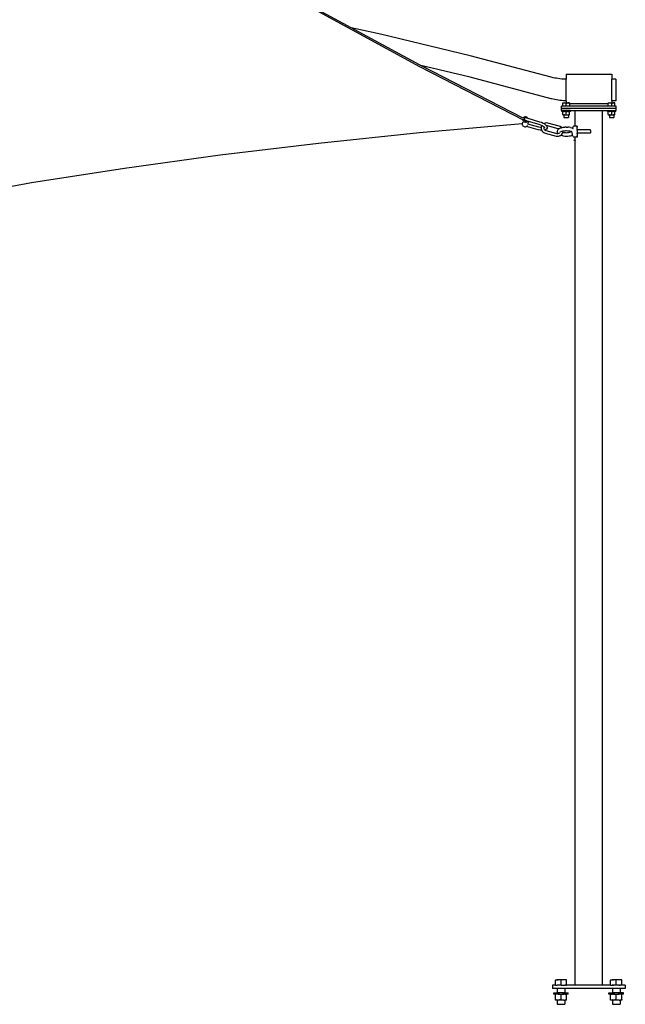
# Model space of a CAD drawing. Extents: x -136 to 122, y -103 to 87.
# Tile 3 of 8: x 55 to 122, y -102 to 6. Entities that reach past the tile are written whole.
import ezdxf

# ---------------------------------------------------------------- set-up
doc = ezdxf.new("R2010")
doc.units = 0
doc.header["$MEASUREMENT"] = 0
doc.layers.get('0').update_dxf_attribs({"linetype": 'CONTINUOUS'})

msp = doc.modelspace()

# ---------------------------------------------------------------- linework, layer by layer
for p, q in [((91.81, 4.82), (88.23, 6.76)), ((88.23, 6.59), (99.32, 0.58)), ((95.04, 4.12), (91.81, 4.82)), ((99.32, 0.75), (91.81, 4.82)), ((104.86, 1.75), (95.04, 4.12)), ((113.76, -0.61), (104.86, 1.75)), ((99.45, 0.68), (99.32, 0.75)), ((99.32, 0.58), (110.69, -5.27)), ((104.87, -0.62), (99.45, 0.68)), ((110.68, -5.09), (99.45, 0.68)), ((113.76, -2.98), (104.87, -0.62)), ((113.78, -0.62), (113.76, -0.61)), ((113.97, -0.66), (113.78, -0.62)), ((114.16, -0.7), (113.97, -0.66)), ((114.35, -0.73), (114.16, -0.7)), ((114.54, -0.76), (114.35, -0.73)), ((114.73, -0.79), (114.54, -0.76)), ((114.92, -0.81), (114.73, -0.79)), ((115.11, -0.82), (114.92, -0.81)), ((115.3, -0.83), (115.11, -0.82)), ((115.41, -0.84), (115.3, -0.83)), ((115.41, -0.28), (120.41, -0.28)), ((115.41, -0.28), (115.41, -0.84)), ((115.41, -3.21), (115.41, -0.84)), ((120.41, -0.28), (120.41, -0.83)), ((120.87, -0.83), (120.41, -0.83)), ((120.41, -3.21), (120.41, -0.83)), ((120.87, -0.83), (120.87, -0.85)), ((120.87, -0.85), (120.87, -0.87)), ((120.87, -0.87), (120.87, -0.9)), ((120.87, -0.9), (120.87, -0.94)), ((120.87, -0.94), (120.87, -1)), ((120.87, -1), (120.87, -1.06)), ((120.87, -1.06), (120.87, -1.14)), ((120.87, -1.14), (120.87, -1.22)), ((120.87, -1.22), (120.87, -1.32)), ((120.87, -1.32), (120.87, -1.4)), ((120.87, -1.4), (120.87, -1.52)), ((120.87, -1.52), (120.87, -1.61)), ((120.87, -1.61), (120.87, -1.74)), ((120.87, -1.74), (120.88, -1.84)), ((120.88, -1.84), (120.87, -1.97)), ((120.87, -1.97), (120.88, -2.07)), ((120.87, -2.02), (120.88, -2.39)), ((120.88, -2.07), (120.87, -2.2)), ((113.79, -2.99), (113.76, -2.98)), ((113.97, -3.03), (113.79, -2.99)), ((114.16, -3.07), (113.97, -3.03)), ((114.35, -3.11), (114.16, -3.07)), ((114.54, -3.13), (114.35, -3.11)), ((114.73, -3.16), (114.54, -3.13)), ((114.92, -3.18), (114.73, -3.16)), ((115.11, -3.19), (114.92, -3.18)), ((115.3, -3.21), (115.11, -3.19)), ((115.41, -3.21), (115.3, -3.21)), ((115.41, -3.21), (115.41, -3.43)), ((120.88, -3.21), (120.41, -3.21)), ((120.41, -3.21), (120.41, -3.43)), ((120.87, -2.2), (120.88, -2.3)), ((120.88, -2.3), (120.87, -2.43)), ((120.87, -2.43), (120.88, -2.52)), ((120.88, -2.52), (120.88, -2.64)), ((120.88, -2.64), (120.88, -2.72)), ((120.88, -2.72), (120.88, -2.82)), ((120.88, -2.82), (120.88, -2.89)), ((120.88, -2.89), (120.88, -2.98)), ((120.88, -2.98), (120.88, -3.03)), ((120.88, -3.03), (120.88, -3.1)), ((120.88, -3.1), (120.88, -3.14)), ((120.88, -3.14), (120.88, -3.17)), ((120.88, -3.17), (120.88, -3.19)), ((120.88, -3.21), (120.88, -3.19)), ((114.91, -4.03), (114.91, -3.78)), ((115.04, -3.78), (114.91, -3.78)), ((120.91, -4.03), (114.91, -4.03)), ((114.91, -4.28), (114.91, -4.03)), ((114.91, -4.28), (114.94, -4.28)), ((114.94, -4.37), (114.94, -4.28)), ((115.88, -4.28), (114.94, -4.28)), ((115.04, -3.43), (115.23, -3.43)), ((115.04, -3.47), (115.04, -3.43)), ((115.14, -3.44), (115.04, -3.47)), ((115.04, -3.78), (115.04, -3.47)), ((115.41, -3.78), (115.04, -3.78)), ((115.23, -3.43), (115.14, -3.44)), ((115.31, -3.44), (115.23, -3.43)), ((115.23, -3.43), (115.41, -3.43)), ((115.41, -3.47), (115.31, -3.44)), ((115.41, -3.43), (115.41, -3.47)), ((115.41, -3.43), (115.59, -3.43)), ((115.41, -3.47), (115.51, -3.44)), ((115.41, -3.78), (115.41, -3.47)), ((115.77, -3.78), (115.41, -3.78)), ((115.59, -3.43), (115.51, -3.44)), ((115.59, -3.43), (115.68, -3.44)), ((115.77, -3.43), (115.59, -3.43)), ((115.77, -3.47), (115.68, -3.44)), ((115.77, -3.47), (115.77, -3.43)), ((115.77, -3.48), (115.77, -3.47)), ((115.77, -3.48), (120.04, -3.48)), ((115.77, -3.48), (115.77, -3.78)), ((120.04, -3.78), (115.77, -3.78)), ((115.88, -4.37), (115.88, -4.28)), ((115.88, -4.28), (116.41, -4.28)), ((116.41, -5.99), (116.41, -4.28)), ((116.41, -4.28), (119.41, -4.28)), ((119.41, -100.28), (119.41, -4.28)), ((119.41, -4.28), (119.94, -4.28)), ((119.94, -4.37), (119.94, -4.28)), ((119.94, -4.28), (120.88, -4.28)), ((120.04, -3.43), (120.23, -3.43)), ((120.04, -3.47), (120.04, -3.43)), ((120.14, -3.44), (120.04, -3.47)), ((120.04, -3.48), (120.04, -3.47)), ((120.04, -3.78), (120.04, -3.48)), ((120.41, -3.78), (120.04, -3.78)), ((120.23, -3.43), (120.14, -3.44)), ((120.31, -3.44), (120.23, -3.43)), ((120.23, -3.43), (120.41, -3.43)), ((120.41, -3.47), (120.31, -3.44)), ((120.41, -3.47), (120.41, -3.43)), ((120.41, -3.43), (120.59, -3.43)), ((120.41, -3.47), (120.51, -3.44)), ((120.41, -3.78), (120.41, -3.47)), ((120.77, -3.78), (120.41, -3.78)), ((120.59, -3.43), (120.51, -3.44)), ((120.59, -3.43), (120.68, -3.44)), ((120.77, -3.43), (120.59, -3.43)), ((120.77, -3.47), (120.68, -3.44)), ((120.77, -3.47), (120.77, -3.43)), ((120.77, -3.78), (120.77, -3.47)), ((120.91, -3.78), (120.77, -3.78)), ((120.88, -4.37), (120.88, -4.28)), ((120.88, -4.28), (120.91, -4.28)), ((120.91, -4.03), (120.91, -3.78)), ((120.91, -4.28), (120.91, -4.03)), ((110.63, -5.25), (110.64, -5.31)), ((110.64, -5.31), (110.67, -5.38)), ((110.67, -5.38), (110.71, -5.44)), ((110.73, -5.04), (110.68, -5.09)), ((110.68, -5.09), (110.68, -5.09)), ((110.69, -5.21), (110.69, -5.27)), ((110.8, -4.99), (110.73, -5.04)), ((110.81, -5.18), (110.79, -5.2)), ((110.79, -5.2), (110.79, -5.24)), ((110.79, -5.24), (110.79, -5.28)), ((110.79, -5.28), (110.8, -5.29)), ((110.87, -4.97), (110.8, -4.99)), ((110.8, -5.29), (110.81, -5.18)), ((110.8, -5.29), (110.81, -5.31)), ((110.82, -5.11), (110.81, -5.14)), ((110.81, -5.14), (110.82, -5.18)), ((110.81, -5.18), (110.81, -5.14)), ((110.81, -5.31), (110.83, -5.34)), ((110.83, -5.07), (110.82, -5.11)), ((110.82, -5.18), (110.83, -5.23)), ((110.86, -5.05), (110.83, -5.07)), ((110.83, -5.23), (110.85, -5.27)), ((110.83, -5.34), (110.86, -5.37)), ((110.85, -5.27), (110.88, -5.3)), ((110.89, -5.04), (110.86, -5.05)), ((110.86, -5.37), (110.9, -5.38)), ((110.95, -4.96), (110.87, -4.97)), ((110.88, -5.3), (110.91, -5.33)), ((110.92, -5.04), (110.89, -5.04)), ((110.9, -5.38), (110.94, -5.39)), ((110.91, -5.33), (110.95, -5.35)), ((110.92, -5.04), (111.22, -5.12)), ((110.94, -5.39), (110.98, -5.39)), ((111.03, -4.98), (110.95, -4.96)), ((110.95, -5.35), (111.02, -5.37)), ((110.98, -5.39), (111.01, -5.38)), ((111.01, -5.38), (111.02, -5.37)), ((111.02, -5.37), (111.19, -5.42)), ((111.11, -5.01), (111.03, -4.98)), ((111.17, -5.06), (111.11, -5.01)), ((111.22, -5.12), (111.17, -5.06)), ((111.22, -5.12), (111.22, -5.12)), ((111.22, -5.12), (112.5, -5.49)), ((115.04, -4.37), (114.94, -4.37)), ((115.16, -4.37), (115.04, -4.37)), ((115.04, -4.4), (115.04, -4.37)), ((115.14, -4.38), (115.04, -4.4)), ((115.04, -4.71), (115.04, -4.4)), ((115.04, -4.71), (115.14, -4.74)), ((115.04, -4.71), (115.04, -4.75)), ((115.04, -4.75), (115.16, -4.75)), ((115.16, -4.38), (115.14, -4.38)), ((115.14, -4.74), (115.16, -4.74)), ((115.16, -4.37), (115.16, -4.38)), ((115.16, -4.37), (115.22, -4.37)), ((115.19, -4.37), (115.16, -4.38)), ((115.16, -4.75), (115.16, -4.74)), ((115.23, -4.75), (115.16, -4.74)), ((115.16, -4.75), (115.16, -5.03)), ((115.16, -4.75), (115.23, -4.75)), ((115.16, -5.03), (115.66, -5.03)), ((115.22, -4.37), (115.19, -4.37)), ((115.23, -4.37), (115.22, -4.37)), ((115.31, -4.38), (115.23, -4.37)), ((115.59, -4.37), (115.23, -4.37)), ((115.23, -4.75), (115.31, -4.74)), ((115.23, -4.75), (115.23, -4.75)), ((115.23, -4.75), (115.59, -4.75)), ((115.41, -4.4), (115.31, -4.38)), ((115.31, -4.74), (115.41, -4.71)), ((115.41, -4.4), (115.51, -4.38)), ((115.41, -4.71), (115.41, -4.4)), ((115.41, -4.71), (115.51, -4.74)), ((115.59, -4.37), (115.51, -4.38)), ((115.51, -4.74), (115.59, -4.75)), ((115.6, -4.37), (115.59, -4.37)), ((115.59, -4.75), (115.66, -4.74)), ((115.59, -4.75), (115.59, -4.75)), ((115.59, -4.75), (115.66, -4.75)), ((115.6, -4.37), (115.66, -4.38)), ((115.6, -4.37), (115.66, -4.37)), ((115.66, -4.37), (115.66, -4.38)), ((115.66, -4.37), (115.77, -4.37)), ((115.66, -4.38), (115.68, -4.38)), ((115.66, -4.75), (115.66, -4.74)), ((115.66, -4.74), (115.68, -4.74)), ((115.66, -4.75), (115.66, -5.03)), ((115.77, -4.75), (115.66, -4.75)), ((115.77, -4.4), (115.68, -4.38)), ((115.68, -4.74), (115.77, -4.71)), ((115.88, -4.37), (115.77, -4.37)), ((115.77, -4.37), (115.77, -4.4)), ((115.77, -4.71), (115.77, -4.4)), ((115.77, -4.75), (115.77, -4.71)), ((120.04, -4.37), (119.94, -4.37)), ((120.16, -4.37), (120.04, -4.37)), ((120.04, -4.4), (120.04, -4.37)), ((120.14, -4.38), (120.04, -4.4)), ((120.04, -4.71), (120.04, -4.4)), ((120.04, -4.71), (120.14, -4.74)), ((120.04, -4.71), (120.04, -4.75)), ((120.04, -4.75), (120.16, -4.75)), ((120.16, -4.38), (120.14, -4.38)), ((120.14, -4.74), (120.16, -4.74)), ((120.16, -4.37), (120.16, -4.38)), ((120.16, -4.37), (120.22, -4.37)), ((120.19, -4.37), (120.16, -4.38)), ((120.16, -4.75), (120.16, -4.74)), ((120.23, -4.75), (120.16, -4.74)), ((120.16, -4.75), (120.16, -5.03)), ((120.23, -4.75), (120.16, -4.75)), ((120.16, -5.03), (120.66, -5.03)), ((120.22, -4.37), (120.19, -4.37)), ((120.23, -4.37), (120.22, -4.37)), ((120.31, -4.38), (120.23, -4.37)), ((120.59, -4.37), (120.23, -4.37)), ((120.23, -4.75), (120.31, -4.74)), ((120.23, -4.75), (120.23, -4.75)), ((120.23, -4.75), (120.59, -4.75)), ((120.41, -4.4), (120.31, -4.38)), ((120.31, -4.74), (120.41, -4.71)), ((120.41, -4.4), (120.51, -4.38)), ((120.41, -4.71), (120.41, -4.4)), ((120.41, -4.71), (120.51, -4.74)), ((120.59, -4.37), (120.51, -4.38)), ((120.51, -4.74), (120.59, -4.75)), ((120.6, -4.37), (120.59, -4.37)), ((120.66, -4.74), (120.59, -4.75)), ((120.59, -4.75), (120.59, -4.75)), ((120.59, -4.75), (120.66, -4.75)), ((120.6, -4.37), (120.66, -4.38)), ((120.6, -4.37), (120.66, -4.37)), ((120.66, -4.38), (120.66, -4.37)), ((120.66, -4.37), (120.77, -4.37)), ((120.66, -4.38), (120.68, -4.38)), ((120.66, -4.75), (120.66, -4.74)), ((120.66, -4.74), (120.68, -4.74)), ((120.66, -4.75), (120.66, -5.03)), ((120.77, -4.75), (120.66, -4.75)), ((120.77, -4.4), (120.68, -4.38)), ((120.68, -4.74), (120.77, -4.71)), ((120.88, -4.37), (120.77, -4.37)), ((120.77, -4.37), (120.77, -4.4)), ((120.77, -4.71), (120.77, -4.4)), ((120.77, -4.75), (120.77, -4.71)), ((110.57, -5.74), (99.31, -6.72)), ((110.6, -5.54), (110.57, -5.74)), ((110.57, -5.74), (110.58, -5.82)), ((110.57, -5.74), (110.57, -5.74)), ((110.58, -5.82), (110.61, -5.89)), ((110.61, -5.89), (110.65, -5.95)), ((110.65, -5.95), (110.72, -6)), ((110.71, -5.44), (110.78, -5.49)), ((110.72, -6), (110.79, -6.03)), ((110.78, -5.49), (110.85, -5.52)), ((110.79, -6.03), (110.87, -6.04)), ((110.85, -5.52), (110.93, -5.54)), ((110.87, -6.04), (110.95, -6.04)), ((110.93, -5.54), (111.01, -5.53)), ((110.95, -6.04), (111.03, -6.01)), ((111.01, -5.53), (111.09, -5.51)), ((111.03, -6.01), (111.04, -6.01)), ((111.04, -6.01), (111.09, -5.97)), ((112.35, -6.38), (111.04, -6.01)), ((111.09, -5.51), (111.15, -5.46)), ((111.09, -5.97), (111.14, -5.92)), ((111.14, -5.92), (111.15, -5.91)), ((111.15, -5.46), (111.19, -5.42)), ((111.19, -5.42), (111.23, -5.43)), ((111.2, -5.75), (111.19, -5.78)), ((111.23, -5.43), (111.2, -5.75)), ((112.42, -6.09), (111.2, -5.75)), ((111.23, -5.43), (112.41, -5.77)), ((112.35, -6.38), (112.35, -6.38)), ((112.56, -6.43), (112.35, -6.38)), ((112.41, -5.77), (112.6, -5.83)), ((112.6, -6.14), (112.42, -6.09)), ((112.5, -5.49), (112.7, -5.56)), ((112.73, -6.45), (112.56, -6.43)), ((112.6, -5.83), (112.75, -5.9)), ((112.67, -6.14), (112.6, -6.14)), ((112.67, -6.14), (112.66, -6.19)), ((112.66, -6.19), (112.68, -6.34)), ((112.68, -6.05), (112.67, -6.14)), ((112.67, -6.14), (112.67, -6.14)), ((112.74, -5.91), (112.68, -6.05)), ((112.68, -6.35), (112.68, -6.34)), ((112.68, -6.35), (112.73, -6.45)), ((112.7, -5.56), (112.71, -5.56)), ((112.71, -5.56), (112.9, -5.65)), ((112.73, -6.45), (112.73, -6.45)), ((112.73, -6.45), (112.74, -6.48)), ((112.74, -5.91), (112.75, -5.9)), ((112.74, -6.48), (112.84, -6.6)), ((112.75, -5.9), (112.76, -5.91)), ((112.76, -5.91), (112.89, -5.99)), ((112.89, -5.99), (112.98, -6.07)), ((112.9, -5.65), (112.98, -5.7)), ((112.97, -6.14), (112.95, -6.15)), ((112.97, -6.14), (112.96, -6.2)), ((112.96, -6.2), (112.97, -6.25)), ((112.99, -6.08), (112.97, -6.12)), ((112.97, -6.12), (112.97, -6.14)), ((113, -6.13), (112.97, -6.14)), ((112.97, -6.25), (112.97, -6.26)), ((112.97, -6.26), (112.97, -6.27)), ((112.97, -6.26), (113, -6.32)), ((113.11, -5.65), (112.98, -5.7)), ((112.98, -5.7), (113.07, -5.75)), ((112.98, -6.07), (113, -6.08)), ((112.98, -6.07), (112.99, -6.08)), ((112.98, -6.15), (113, -6.13)), ((112.99, -6.08), (113.02, -6.12)), ((113.02, -6.12), (113, -6.13)), ((113, -6.13), (113.02, -6.13)), ((113, -6.32), (113.05, -6.38)), ((113.02, -6.12), (113.03, -6.14)), ((113.02, -6.12), (113.02, -6.13)), ((113.02, -6.12), (113.02, -6.12)), ((113.02, -6.13), (113.02, -6.13)), ((113.02, -6.13), (113.03, -6.18)), ((113.02, -6.13), (113.02, -6.13)), ((113.05, -6.38), (113.09, -6.42)), ((113.07, -5.75), (113.19, -5.86)), ((113.12, -6.41), (113.09, -6.42)), ((113.09, -6.42), (113.09, -6.42)), ((113.09, -6.42), (113.11, -6.43)), ((113.26, -5.63), (113.11, -5.65)), ((113.11, -6.43), (113.19, -6.46)), ((113.14, -6.39), (113.12, -6.41)), ((113.24, -6.33), (113.14, -6.39)), ((113.19, -5.86), (113.21, -5.88)), ((113.19, -6.46), (114.39, -6.78)), ((113.21, -5.88), (113.25, -5.93)), ((113.26, -6.31), (113.24, -6.33)), ((113.25, -5.93), (113.29, -5.99)), ((113.26, -5.93), (113.25, -5.93)), ((113.26, -5.63), (113.27, -5.63)), ((113.26, -5.93), (113.26, -5.93)), ((113.35, -5.94), (113.26, -5.93)), ((113.31, -6.22), (113.26, -6.31)), ((113.4, -5.65), (113.27, -5.63)), ((113.29, -5.99), (113.3, -6.02)), ((113.3, -6.02), (113.32, -6.12)), ((113.32, -6.19), (113.31, -6.22)), ((113.32, -6.12), (113.33, -6.15)), ((113.33, -6.15), (113.32, -6.19)), ((113.35, -5.94), (113.35, -5.95)), ((114.54, -6.26), (113.35, -5.95)), ((114.64, -5.98), (113.4, -5.65)), ((114.44, -6.52), (114.45, -6.48)), ((114.45, -6.48), (114.48, -6.42)), ((114.48, -6.42), (114.5, -6.39)), ((114.5, -6.39), (114.52, -6.36)), ((114.52, -6.36), (114.58, -6.3)), ((114.54, -6.26), (114.55, -6.26)), ((114.6, -6.28), (114.55, -6.26)), ((114.58, -6.3), (114.6, -6.28)), ((114.6, -6.28), (114.69, -6.23)), ((114.6, -6.28), (114.6, -6.28)), ((114.6, -6.29), (114.6, -6.28)), ((114.77, -6.03), (114.64, -5.98)), ((114.64, -5.98), (114.64, -5.98)), ((114.69, -6.23), (114.72, -6.22)), ((114.72, -6.22), (114.83, -6.17)), ((114.9, -6.12), (114.77, -6.03)), ((114.83, -6.17), (114.91, -6.15)), ((114.91, -6.15), (114.9, -6.12)), ((114.91, -6.15), (114.96, -6.13)), ((114.91, -6.15), (114.91, -6.15)), ((114.96, -6.13), (115.1, -6.11)), ((115.1, -6.11), (115.26, -6.09)), ((115.16, -6.49), (115.29, -6.48)), ((115.42, -6.08), (115.26, -6.09)), ((115.29, -6.48), (115.42, -6.47)), ((115.42, -6.08), (115.58, -6.09)), ((115.42, -6.47), (115.55, -6.48)), ((115.55, -6.48), (115.68, -6.49)), ((115.74, -6.11), (115.58, -6.09)), ((115.89, -6.13), (115.74, -6.11)), ((115.89, -6.13), (116.02, -6.17)), ((116.02, -6.17), (116.1, -6.21)), ((116.09, -6.24), (116.09, -6.24)), ((116.14, -6.12), (116.1, -6.21)), ((116.1, -6.21), (116.13, -6.22)), ((116.1, -6.28), (116.1, -6.28)), ((116.12, -6.26), (116.12, -6.26)), ((116.13, -6.22), (116.15, -6.23)), ((116.18, -6.05), (116.14, -6.12)), ((116.14, -6.24), (116.14, -6.24)), ((116.17, -6.24), (116.15, -6.23)), ((116.16, -6.24), (116.17, -6.24)), ((116.18, -6.05), (116.22, -5.99)), ((116.41, -5.99), (116.22, -5.99)), ((116.41, -6.03), (116.41, -5.99)), ((116.62, -5.99), (116.41, -5.99)), ((116.62, -5.99), (116.62, -6.03)), ((116.62, -6.11), (116.62, -5.99)), ((116.62, -6.03), (116.62, -6.11)), ((116.62, -6.22), (116.62, -6.11)), ((116.62, -6.11), (116.62, -6.11)), ((116.62, -6.35), (116.62, -6.22)), ((116.62, -6.22), (116.62, -6.22)), ((116.62, -6.35), (116.62, -6.35)), ((116.62, -6.35), (116.62, -6.4)), ((116.62, -6.4), (116.62, -6.42)), ((118.04, -6.4), (116.62, -6.4)), ((116.62, -6.47), (116.62, -6.42)), ((116.62, -6.47), (116.62, -6.5)), ((118.07, -6.44), (118.04, -6.4)), ((118.07, -6.45), (118.07, -6.44)), ((118.07, -6.45), (118.07, -6.72)), ((99.31, -6.72), (88.22, -7.87)), ((112.84, -6.6), (112.96, -6.69)), ((112.96, -6.69), (113.09, -6.74)), ((113.09, -6.74), (113.1, -6.74)), ((113.1, -6.74), (114.33, -7.07)), ((114.33, -7.07), (114.33, -7.07)), ((114.33, -7.07), (114.47, -7.09)), ((114.39, -6.78), (114.47, -6.79)), ((114.44, -6.52), (114.43, -6.55)), ((114.43, -6.55), (114.43, -6.62)), ((114.44, -6.65), (114.43, -6.62)), ((114.45, -6.68), (114.44, -6.65)), ((114.48, -6.75), (114.45, -6.68)), ((114.47, -6.79), (114.5, -6.79)), ((114.47, -7.09), (114.62, -7.07)), ((114.47, -7.09), (114.47, -7.09)), ((114.5, -6.78), (114.48, -6.75)), ((114.5, -6.78), (114.5, -6.79)), ((114.5, -6.79), (114.55, -6.78)), ((114.51, -6.8), (114.52, -6.8)), ((114.53, -6.82), (114.52, -6.8)), ((114.55, -6.78), (114.63, -6.76)), ((114.62, -7.07), (114.77, -7.02)), ((114.63, -6.76), (114.69, -6.71)), ((114.69, -6.71), (114.69, -6.71)), ((114.75, -6.63), (114.76, -6.61)), ((114.77, -7.02), (114.81, -6.99)), ((114.81, -6.61), (114.79, -6.64)), ((114.81, -6.62), (114.79, -6.64)), ((114.81, -6.62), (114.83, -6.6)), ((114.81, -6.61), (114.81, -6.61)), ((114.81, -6.61), (114.81, -6.61)), ((114.81, -6.61), (114.81, -6.61)), ((114.82, -6.61), (114.81, -6.61)), ((114.81, -6.61), (114.81, -6.62)), ((114.81, -6.62), (114.81, -6.63)), ((114.81, -6.99), (114.89, -6.93)), ((114.83, -7), (114.81, -6.99)), ((114.82, -6.58), (114.82, -6.59)), ((114.82, -6.59), (114.82, -6.58)), ((114.82, -6.58), (114.82, -6.59)), ((114.82, -6.6), (114.82, -6.61)), ((114.82, -6.6), (114.82, -6.61)), ((114.82, -6.6), (114.82, -6.61)), ((114.82, -6.61), (114.82, -6.61)), ((114.83, -6.6), (114.82, -6.61)), ((114.82, -6.6), (114.82, -6.6)), ((114.82, -6.61), (114.82, -6.61)), ((114.82, -6.61), (114.82, -6.61)), ((114.88, -6.57), (114.83, -6.6)), ((114.84, -6.59), (114.83, -6.6)), ((114.96, -7.03), (114.83, -7)), ((114.88, -6.57), (114.85, -6.58)), ((114.88, -6.57), (114.94, -6.54)), ((114.89, -6.93), (114.99, -6.82)), ((114.94, -6.54), (115.05, -6.51)), ((115.1, -7.06), (114.96, -7.03)), ((114.99, -6.81), (115.05, -6.68)), ((114.99, -6.82), (114.99, -6.81)), ((115.05, -6.51), (115.07, -6.51)), ((115.05, -6.68), (115.06, -6.66)), ((115.06, -6.66), (115.07, -6.53)), ((115.06, -6.66), (115.17, -6.68)), ((115.07, -6.51), (115.16, -6.49)), ((115.07, -6.53), (115.07, -6.51)), ((115.07, -6.51), (115.07, -6.51)), ((115.1, -7.06), (115.26, -7.08)), ((115.17, -6.68), (115.29, -6.69)), ((115.26, -7.08), (115.42, -7.09)), ((115.29, -6.69), (115.42, -6.7)), ((115.42, -6.7), (115.55, -6.69)), ((115.42, -7.09), (115.58, -7.08)), ((115.55, -6.69), (115.68, -6.68)), ((115.58, -7.08), (115.74, -7.06)), ((115.68, -6.49), (115.79, -6.51)), ((115.68, -6.68), (115.8, -6.65)), ((115.74, -7.06), (115.89, -7.03)), ((115.79, -6.51), (115.9, -6.54)), ((115.8, -6.65), (115.9, -6.62)), ((115.89, -7.03), (116.02, -7)), ((115.9, -6.54), (115.96, -6.57)), ((115.96, -6.6), (115.9, -6.62)), ((115.96, -6.57), (115.99, -6.58)), ((115.99, -6.58), (115.96, -6.57)), ((115.99, -6.58), (115.96, -6.6)), ((115.98, -6.59), (115.96, -6.6)), ((115.99, -6.58), (115.99, -6.57)), ((116, -6.58), (115.99, -6.58)), ((115.99, -6.59), (115.99, -6.58)), ((115.99, -6.58), (115.99, -6.58)), ((116, -6.58), (115.99, -6.58)), ((115.99, -6.58), (115.99, -6.58)), ((116, -6.59), (115.99, -6.59)), ((115.99, -6.59), (115.99, -6.6)), ((116.01, -6.59), (115.99, -6.59)), ((116, -6.58), (116, -6.58)), ((116.01, -6.59), (116.01, -6.59)), ((116.01, -6.6), (116.01, -6.59)), ((116.01, -6.59), (116.01, -6.59)), ((116.01, -6.6), (116.01, -6.6)), ((116.01, -6.6), (116.01, -6.6)), ((116.02, -6.6), (116.01, -6.6)), ((116.02, -6.59), (116.02, -6.58)), ((116.02, -6.59), (116.02, -6.58)), ((116.02, -6.59), (116.02, -6.58)), ((116.02, -6.61), (116.02, -6.6)), ((116.02, -6.61), (116.02, -6.6)), ((116.02, -6.61), (116.02, -6.6)), ((116.02, -6.6), (116.02, -6.6)), ((116.03, -6.61), (116.02, -6.61)), ((116.02, -6.61), (116.02, -6.61)), ((116.02, -6.61), (116.02, -6.61)), ((116.02, -7), (116.1, -6.96)), ((116.03, -6.61), (116.03, -6.6)), ((116.03, -6.61), (116.03, -6.61)), ((116.03, -6.61), (116.03, -6.61)), ((116.03, -6.61), (116.03, -6.61)), ((116.03, -6.61), (116.03, -6.61)), ((116.03, -6.62), (116.03, -6.61)), ((116.03, -6.61), (116.03, -6.61)), ((116.03, -6.61), (116.03, -6.61)), ((116.03, -6.61), (116.03, -6.61)), ((116.03, -6.62), (116.03, -6.62)), ((116.03, -6.62), (116.03, -6.62)), ((116.04, -6.63), (116.03, -6.62)), ((116.05, -6.64), (116.04, -6.63)), ((116.04, -6.63), (116.04, -6.63)), ((116.04, -6.69), (116.04, -6.7)), ((116.04, -6.7), (116.04, -6.71)), ((116.04, -6.71), (116.07, -6.89)), ((116.05, -6.64), (116.05, -6.64)), ((116.1, -6.96), (116.07, -6.89)), ((116.14, -7.05), (116.1, -6.96)), ((116.18, -7.12), (116.14, -7.05)), ((116.18, -7.12), (116.22, -7.18)), ((116.2, -7.48), (116.44, -7.55)), ((116.41, -7.18), (116.22, -7.18)), ((116.41, -100.28), (116.41, -7.18)), ((116.62, -7.18), (116.41, -7.18)), ((116.62, -6.5), (116.62, -6.51)), ((116.62, -6.51), (116.62, -6.65)), ((116.62, -6.65), (116.62, -6.66)), ((116.62, -6.66), (116.62, -6.69)), ((116.62, -6.69), (116.62, -6.73)), ((116.62, -6.73), (116.62, -6.76)), ((118.04, -6.76), (116.62, -6.76)), ((116.62, -6.81), (116.62, -6.76)), ((116.62, -6.81), (116.62, -6.82)), ((116.62, -6.82), (116.62, -6.95)), ((116.62, -6.95), (116.62, -6.95)), ((116.62, -6.95), (116.62, -7.06)), ((116.62, -7.06), (116.62, -7.06)), ((116.62, -7.14), (116.62, -7.06)), ((116.62, -7.06), (116.62, -7.18)), ((116.62, -7.18), (116.62, -7.14)), ((118.07, -6.73), (118.04, -6.76)), ((118.07, -6.73), (118.07, -6.72)), ((88.22, -7.87), (77.41, -9.17)), ((77.41, -9.17), (66.9, -10.62)), ((66.9, -10.62), (56.71, -12.22)), ((56.71, -12.22), (46.84, -13.96)), ((113.91, -100.28), (113.91, -100.65)), ((114.23, -100.28), (113.91, -100.28)), ((114.23, -99.7), (114.23, -99.75)), ((114.23, -99.7), (114.54, -99.7)), ((114.39, -99.71), (114.23, -99.75)), ((114.23, -100.28), (114.23, -99.75)), ((114.23, -100.28), (114.41, -100.28)), ((114.54, -99.7), (114.39, -99.71)), ((114.42, -100.28), (114.41, -100.28)), ((114.42, -100.28), (114.43, -100.28)), ((114.43, -100.28), (114.44, -100.28)), ((114.85, -100.28), (114.44, -100.28)), ((114.68, -99.71), (114.54, -99.7)), ((115.16, -99.7), (114.54, -99.7)), ((114.85, -99.75), (114.68, -99.71)), ((115.01, -99.71), (114.85, -99.75)), ((114.85, -100.28), (114.85, -99.75)), ((114.85, -100.28), (114.96, -100.28)), ((114.96, -100.28), (115.04, -100.28)), ((115.16, -99.7), (115.01, -99.71)), ((115.04, -100.28), (115.06, -100.28)), ((115.06, -100.28), (115.14, -100.28)), ((115.14, -100.28), (115.16, -100.28)), ((115.3, -99.71), (115.16, -99.7)), ((115.46, -99.7), (115.16, -99.7)), ((115.16, -100.28), (115.21, -100.28)), ((115.21, -100.28), (115.25, -100.28)), ((115.25, -100.28), (115.26, -100.28)), ((115.26, -100.28), (115.27, -100.28)), ((115.34, -100.28), (115.27, -100.28)), ((115.46, -99.75), (115.3, -99.71)), ((115.34, -100.28), (115.41, -100.28)), ((115.41, -100.28), (115.46, -100.28)), ((115.46, -99.75), (115.46, -99.7)), ((115.46, -100.28), (115.46, -99.75)), ((116.41, -100.28), (115.46, -100.28)), ((119.41, -100.28), (116.41, -100.28)), ((120.29, -100.28), (119.41, -100.28)), ((120.29, -99.7), (120.29, -99.75)), ((120.29, -99.7), (120.6, -99.7)), ((120.46, -99.71), (120.29, -99.75)), ((120.29, -100.28), (120.29, -99.75)), ((120.29, -100.28), (120.48, -100.28)), ((120.6, -99.7), (120.46, -99.71)), ((120.49, -100.28), (120.48, -100.28)), ((120.49, -100.28), (120.54, -100.28)), ((120.54, -100.28), (120.55, -100.28)), ((120.59, -100.28), (120.55, -100.28)), ((120.59, -100.28), (120.61, -100.28)), ((120.74, -99.71), (120.6, -99.7)), ((121.22, -99.7), (120.6, -99.7)), ((120.91, -100.28), (120.61, -100.28)), ((120.91, -99.75), (120.74, -99.71)), ((121.07, -99.71), (120.91, -99.75)), ((120.91, -100.28), (120.91, -99.75)), ((121.21, -100.28), (120.91, -100.28)), ((121.22, -99.7), (121.07, -99.71)), ((121.21, -100.28), (121.23, -100.28)), ((121.36, -99.71), (121.22, -99.7)), ((121.53, -99.7), (121.22, -99.7)), ((121.26, -100.28), (121.23, -100.28)), ((121.26, -100.28), (121.27, -100.28)), ((121.27, -100.28), (121.33, -100.28)), ((121.34, -100.28), (121.33, -100.28)), ((121.53, -100.28), (121.34, -100.28)), ((121.53, -99.75), (121.36, -99.71)), ((121.53, -99.75), (121.53, -99.7)), ((121.53, -100.28), (121.53, -99.75)), ((121.91, -100.28), (121.53, -100.28)), ((121.91, -100.28), (121.91, -100.65)), ((114.42, -100.65), (113.91, -100.65)), ((114.05, -101.28), (114.05, -101.12)), ((114.05, -101.12), (114.42, -101.12)), ((114.23, -101.28), (114.05, -101.28)), ((114.23, -101.28), (114.23, -101.33)), ((114.42, -101.28), (114.23, -101.28)), ((114.39, -101.29), (114.23, -101.33)), ((114.23, -101.86), (114.23, -101.33)), ((114.42, -101.29), (114.39, -101.29)), ((114.42, -100.65), (114.42, -101.12)), ((115.27, -100.65), (114.42, -100.65)), ((115.27, -101.12), (114.42, -101.12)), ((114.42, -101.28), (114.42, -101.29)), ((114.53, -101.28), (114.42, -101.29)), ((114.53, -101.28), (114.42, -101.28)), ((114.55, -101.28), (114.53, -101.28)), ((114.68, -101.29), (114.55, -101.28)), ((114.55, -101.28), (115.14, -101.28)), ((114.85, -101.33), (114.68, -101.29)), ((115.01, -101.29), (114.85, -101.33)), ((114.85, -101.86), (114.85, -101.33)), ((115.14, -101.28), (115.01, -101.29)), ((115.14, -101.28), (115.16, -101.28)), ((115.27, -101.29), (115.16, -101.28)), ((115.27, -101.28), (115.16, -101.28)), ((115.27, -100.65), (115.27, -101.12)), ((120.49, -100.65), (115.27, -100.65)), ((115.27, -101.12), (115.64, -101.12)), ((115.27, -101.29), (115.27, -101.28)), ((115.27, -101.28), (115.46, -101.28)), ((115.3, -101.29), (115.27, -101.29)), ((115.46, -101.33), (115.3, -101.29)), ((115.64, -101.28), (115.46, -101.28)), ((115.46, -101.28), (115.46, -101.33)), ((115.46, -101.86), (115.46, -101.33)), ((115.64, -101.28), (115.64, -101.12)), ((120.11, -101.28), (120.11, -101.12)), ((120.11, -101.12), (120.49, -101.12)), ((120.29, -101.28), (120.11, -101.28)), ((120.29, -101.28), (120.29, -101.33)), ((120.29, -101.28), (120.49, -101.28)), ((120.46, -101.29), (120.29, -101.33)), ((120.29, -101.86), (120.29, -101.33)), ((120.49, -101.29), (120.46, -101.29)), ((120.49, -100.65), (120.49, -101.12)), ((121.33, -100.65), (120.49, -100.65)), ((121.33, -101.12), (120.49, -101.12)), ((120.49, -101.28), (120.49, -101.29)), ((120.59, -101.28), (120.49, -101.29)), ((120.59, -101.28), (120.49, -101.28)), ((120.61, -101.28), (120.59, -101.28)), ((120.74, -101.29), (120.61, -101.28)), ((120.61, -101.28), (121.21, -101.28)), ((120.91, -101.33), (120.74, -101.29)), ((121.07, -101.29), (120.91, -101.33)), ((120.91, -101.86), (120.91, -101.33)), ((121.21, -101.28), (121.07, -101.29)), ((121.21, -101.28), (121.23, -101.28)), ((121.33, -101.29), (121.23, -101.28)), ((121.33, -101.28), (121.23, -101.28)), ((121.33, -100.65), (121.33, -101.12)), ((121.91, -100.65), (121.33, -100.65)), ((121.7, -101.12), (121.33, -101.12)), ((121.33, -101.28), (121.33, -101.29)), ((121.53, -101.28), (121.33, -101.28)), ((121.36, -101.29), (121.33, -101.29)), ((121.53, -101.33), (121.36, -101.29)), ((121.7, -101.28), (121.53, -101.28)), ((121.53, -101.33), (121.53, -101.28)), ((121.53, -101.86), (121.53, -101.33)), ((121.7, -101.28), (121.7, -101.12)), ((114.23, -101.86), (114.39, -101.9)), ((114.23, -101.92), (114.23, -101.86)), ((114.42, -101.92), (114.23, -101.92)), ((114.54, -101.92), (114.39, -101.9)), ((114.42, -101.92), (114.42, -102.39)), ((114.54, -101.92), (114.42, -101.92)), ((114.42, -102.39), (115.27, -102.39)), ((114.54, -101.92), (114.55, -101.92)), ((114.55, -101.92), (114.68, -101.9)), ((115.16, -101.92), (114.55, -101.92)), ((114.85, -101.86), (114.68, -101.9)), ((114.85, -101.86), (115.01, -101.9)), ((115.01, -101.9), (115.16, -101.92)), ((115.16, -101.92), (115.3, -101.9)), ((115.16, -101.92), (115.27, -101.92)), ((115.27, -101.92), (115.27, -102.39)), ((115.46, -101.92), (115.27, -101.92)), ((115.3, -101.9), (115.46, -101.86)), ((115.46, -101.92), (115.46, -101.86)), ((120.29, -101.86), (120.46, -101.9)), ((120.29, -101.92), (120.29, -101.86)), ((120.49, -101.92), (120.29, -101.92)), ((120.6, -101.92), (120.46, -101.9)), ((120.49, -101.92), (120.49, -102.39)), ((120.6, -101.92), (120.49, -101.92)), ((120.49, -102.39), (121.33, -102.39)), ((120.6, -101.92), (120.61, -101.92)), ((120.61, -101.92), (120.74, -101.9)), ((121.22, -101.92), (120.61, -101.92)), ((120.91, -101.86), (120.74, -101.9)), ((120.91, -101.86), (121.07, -101.9)), ((121.07, -101.9), (121.22, -101.92)), ((121.22, -101.92), (121.36, -101.9)), ((121.22, -101.92), (121.33, -101.92)), ((121.33, -101.92), (121.33, -102.39)), ((121.53, -101.92), (121.33, -101.92)), ((121.36, -101.9), (121.53, -101.86)), ((121.53, -101.86), (121.53, -101.92))]:
    msp.add_line(p, q)

doc.saveas('drawing.dxf')
